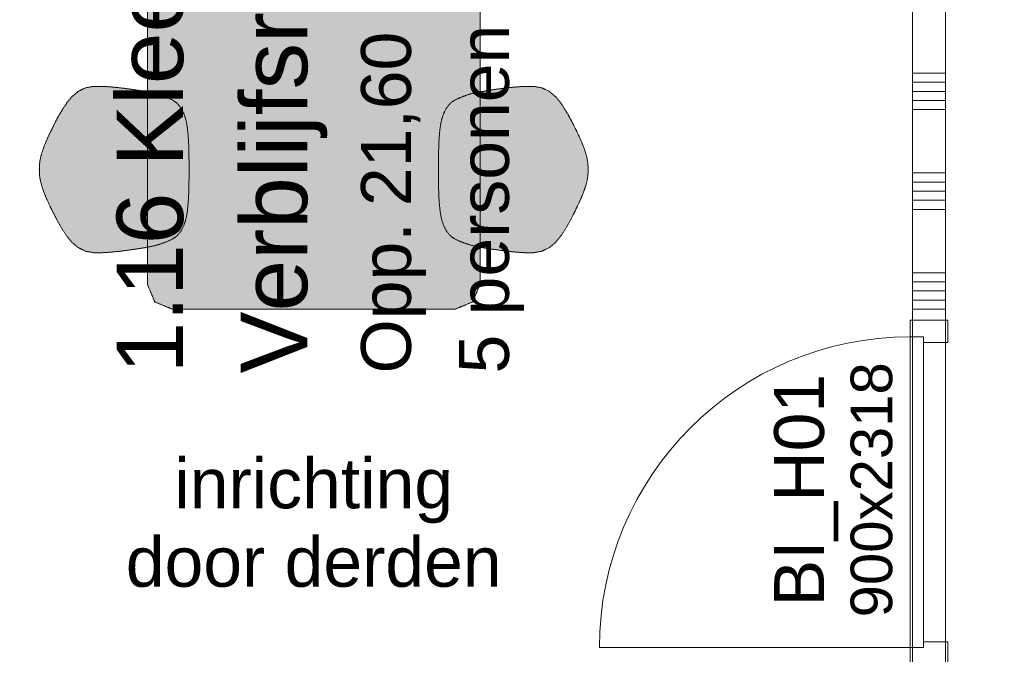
# Model space of a CAD drawing. Extents: x 0 to 92550, y 0 to 59400.
# Tile 53 of 87: x 51675 to 54635, y 17162 to 19070. Entities that reach past the tile are written whole.
import ezdxf
from ezdxf.xclip import XClip

# ---------------------------------------------------------------- set-up
doc = ezdxf.new("R2010")
doc.units = 0
doc.header["$MEASUREMENT"] = 0
doc.header["$XCLIPFRAME"] = 0
doc.linetypes.add('Streeplijn fijn', pattern=[234.119993, 155.999994, -78.119999])
for name, color, linetype in [('ZZ 22 Binnenwand metal stud', 7, 'Continuous'), ('ZZ 72 Vaste inrichting', 7, 'Continuous'), ('ZZ Info_tekst Algemeen', 7, 'Continuous'), ('ZZ Zone Gebruiksruimten', 7, 'Continuous')]:
    doc.layers.add(name, color=color, linetype=linetype)
doc.styles.add('GENERATED_STYLE_1', font='arial.ttf')

# ---------------------------------------------------------------- blocks, each defined once
blk = doc.blocks.new('*X64')
at = {"layer": 'ZZ 22 Binnenwand metal stud', "color": 7, "linetype": 'Continuous', "lineweight": 5, "ltscale": 0.01}
for p, q in [((54358.9, 18909.7), (54458.9, 18909.7)), ((54358.9, 18882.3), (54458.9, 18882.3)), ((54358.9, 18854.9), (54458.9, 18854.9)), ((54358.9, 18827.4), (54458.9, 18827.4)), ((54358.9, 18800), (54458.9, 18800)), ((54358.9, 18609.7), (54458.9, 18609.7)), ((54358.9, 18582.3), (54458.9, 18582.3)), ((54358.9, 18554.9), (54458.9, 18554.9)), ((54358.9, 18527.4), (54458.9, 18527.4)), ((54358.9, 18500), (54458.9, 18500)), ((54358.9, 18309.7), (54458.9, 18309.7)), ((54358.9, 18282.3), (54458.9, 18282.3)), ((54358.9, 18254.9), (54458.9, 18254.9)), ((54358.9, 18227.4), (54458.9, 18227.4)), ((54358.9, 18200), (54458.9, 18200))]:
    blk.add_line(p, q, dxfattribs=at)
blk = doc.blocks.new('Drawing_1_1', base_point=(5738.9, 6500))
at = {"layer": 'ZZ 72 Vaste inrichting', "linetype": 'Continuous', "lineweight": 0, "true_color": 0xffffff}
for points in [[(52058.9, 20525), (52058.9, 18275), (52080.9, 18222), (52133.9, 18200), (52983.8, 18200), (53036.8, 18222), (53058.8, 18275), (53058.8, 20525), (53036.8, 20578), (52983.8, 20600), (52133.9, 20600), (52080.9, 20578)], [(51994.7, 18863.4), (51972.9, 18866), (51949.3, 18868.4), (51923.9, 18870), (51897.6, 18870), (51872.2, 18865.6), (51850.1, 18854.4), (51831.5, 18838.6), (51816.6, 18820.8), (51804.9, 18802.8), (51795.1, 18786.8), (51786.7, 18771.6), (51778.8, 18756.4), (51771.1, 18740.6), (51762.7, 18723.6), (51754.6, 18705.8), (51747.4, 18688.2), (51741.6, 18671.4), (51737.6, 18656.2), (51735.1, 18642.8), (51734, 18631), (51733.9, 18620), (51734, 18609), (51735.1, 18597.2), (51737.6, 18583.8), (51741.6, 18568.8), (51747.4, 18552), (51754.6, 18534.2), (51762.7, 18516.6), (51771.1, 18499.4), (51778.8, 18483.6), (51786.7, 18468.6), (51795.1, 18453.4), (51804.9, 18437.2), (51816.6, 18419.2), (51831.5, 18401.4), (51850.1, 18385.6), (51872.2, 18374.4), (51897.6, 18370), (51923.9, 18370), (51949.3, 18371.6), (51972.9, 18374), (51994.7, 18376.6), (52014.6, 18379.4), (52033.2, 18382.2), (52050.7, 18385), (52066.3, 18388), (52078.8, 18390.8), (52087.6, 18393), (52093.6, 18394.8), (52098.1, 18396.2), (52102.7, 18397.8), (52108, 18399.8), (52114, 18402), (52120, 18404.4), (52126, 18407.2), (52132.2, 18410), (52133.1, 18410.6), (52139.4, 18414.2), (52146.3, 18419.4), (52153.7, 18427), (52161, 18437.8), (52167.9, 18450.8), (52172.9, 18465), (52176.5, 18479.8), (52178.9, 18495.2), (52180.4, 18510), (52181.6, 18523.8), (52182.5, 18536.6), (52183, 18549), (52183.3, 18560.6), (52183.5, 18570.8), (52183.7, 18580.6), (52183.9, 18590.4), (52183.9, 18600), (52183.9, 18610), (52183.9, 18620), (52183.9, 18630), (52183.9, 18640), (52183.9, 18649.8), (52183.7, 18659.4), (52183.5, 18669.2), (52183.3, 18679.6), (52183, 18691), (52182.5, 18703.4), (52181.6, 18716.2), (52180.4, 18730), (52178.9, 18745), (52176.5, 18760.2), (52172.9, 18775.2), (52167.9, 18789.4), (52161, 18802.2), (52153.7, 18813), (52146.3, 18820.6), (52139.4, 18825.8), (52133.1, 18829.6), (52126, 18833), (52120, 18835.6), (52114, 18838), (52108, 18840.2), (52102.7, 18842.2), (52098.1, 18843.8), (52093.6, 18845.4), (52087.6, 18847.2), (52078.8, 18849.4), (52066.3, 18852), (52050.7, 18855), (52033.2, 18857.8), (52014.6, 18860.6)], [(53123.3, 18863.4), (53103.2, 18860.6), (53084.5, 18857.8), (53067.2, 18855), (53051.6, 18852), (53038.9, 18849.4), (53030.1, 18847.2), (53024.3, 18845.4), (53019.7, 18843.8), (53015.2, 18842.2), (53009.7, 18840.2), (53003.7, 18838), (52997.7, 18835.6), (52991.7, 18833), (52985.7, 18830), (52984.7, 18829.6), (52978.3, 18825.8), (52971.4, 18820.6), (52964.2, 18813), (52956.7, 18802.2), (52949.8, 18789.4), (52944.8, 18775.2), (52941.2, 18760.2), (52938.8, 18745), (52937.3, 18730), (52936.1, 18716.2), (52935.2, 18703.4), (52934.9, 18691), (52934.5, 18679.6), (52934.2, 18669.2), (52934, 18659.4), (52934, 18649.8), (52933.9, 18640), (52933.9, 18630), (52933.9, 18620), (52933.9, 18610), (52933.9, 18600), (52934, 18590.4), (52934, 18580.6), (52934.2, 18570.8), (52934.5, 18560.6), (52934.9, 18549), (52935.2, 18536.6), (52936.1, 18523.8), (52937.3, 18510), (52938.8, 18495.2), (52941.2, 18479.8), (52944.8, 18465), (52949.8, 18450.8), (52956.7, 18437.8), (52964.2, 18427), (52971.4, 18419.4), (52978.3, 18414.2), (52984.7, 18410.6), (52985.7, 18410), (52991.7, 18407.2), (52997.7, 18404.4), (53003.7, 18402), (53009.7, 18399.8), (53015.2, 18397.8), (53019.7, 18396.2), (53024.3, 18394.8), (53030.1, 18393), (53038.9, 18390.8), (53051.6, 18388), (53067.2, 18385), (53084.5, 18382.2), (53103.2, 18379.4), (53123.3, 18376.6), (53144.9, 18374), (53168.6, 18371.6), (53193.9, 18370), (53220.3, 18370), (53245.5, 18374.4), (53267.7, 18385.6), (53286.5, 18401.4), (53301.3, 18419.2), (53313.1, 18437.2), (53322.7, 18453.4), (53331, 18468.6), (53339.1, 18483.6), (53346.9, 18499.4), (53355, 18516.6), (53363.1, 18534.2), (53370.3, 18552), (53376.1, 18568.8), (53380.3, 18583.8), (53382.7, 18597.2), (53383.7, 18609), (53383.8, 18620), (53383.7, 18631), (53382.7, 18642.8), (53380.3, 18656.2), (53376.1, 18671.4), (53370.3, 18688.2), (53363.1, 18705.8), (53355, 18723.6), (53346.9, 18740.6), (53339.1, 18756.4), (53331, 18771.6), (53322.7, 18786.8), (53313.1, 18802.8), (53301.3, 18820.8), (53286.5, 18838.6), (53267.7, 18854.4), (53245.5, 18865.6), (53220.3, 18870), (53193.9, 18870), (53168.6, 18868.4), (53144.9, 18866)]]:
    blk.add_hatch(color=7, dxfattribs=at).paths.add_polyline_path(points)
at = {"layer": 'ZZ 22 Binnenwand metal stud', "color": 7, "linetype": 'Continuous', "lineweight": 9, "ltscale": 0.01}
for p, q in [((54351.9, 18117), (54351.9, 18167)), ((54351.9, 18167), (54465.9, 18167)), ((54465.9, 18167), (54465.9, 18100)), ((54391.9, 18117), (54351.9, 18117)), ((54351.9, 18117), (54351.9, 17183)), ((54391.9, 18117), (54351.9, 18117)), ((54391.9, 18100), (54391.9, 18117)), ((54391.9, 17183), (54391.9, 18117)), ((54465.9, 18100), (54391.9, 18100)), ((54351.9, 17183), (53417.9, 17183)), ((54351.9, 17133), (54351.9, 17183)), ((54351.9, 17183), (54391.9, 17183)), ((54351.9, 17183), (54391.9, 17183)), ((54391.9, 17183), (54391.9, 17200)), ((54391.9, 17200), (54465.9, 17200)), ((54465.9, 17200), (54465.9, 17133))]:
    blk.add_line(p, q, dxfattribs=at)
at = {"layer": 'ZZ 22 Binnenwand metal stud', "color": 7, "linetype": 'Continuous', "lineweight": 15, "ltscale": 0.01}
blk.add_line((54458.9, 18167), (54358.9, 18167), dxfattribs=at)
blk.add_line((54458.9, 18167), (54358.9, 18167), dxfattribs=at)
blk.add_line((54458.9, 18167), (54358.9, 18167), dxfattribs=at)
at = {"layer": 'ZZ 22 Binnenwand metal stud', "color": 7, "linetype": 'Continuous', "lineweight": 15, "ltscale": 0.01, "flags": 128}
for points in [[(54358.9, 22600), (54358.9, 18167)], [(54458.9, 18167), (54458.9, 22600)]]:
    blk.add_lwpolyline(points, dxfattribs=at)
at = {"layer": 'ZZ 22 Binnenwand metal stud', "color": 7, "linetype": 'Continuous', "lineweight": 9, "ltscale": 0.01}
blk.add_arc((54351.9, 17183), 934, 90, 180, dxfattribs=at)
at = {"layer": 'ZZ 72 Vaste inrichting', "color": 174, "linetype": 'Streeplijn fijn', "lineweight": 5, "ltscale": 0.01, "true_color": 0x0000aa, "flags": 128}
for points in [[(52058.9, 20525), (52058.9, 18275)], [(53058.9, 18275), (53058.9, 20525)], [(51872.3, 18865.6), (51850, 18854.4)], [(51897.7, 18870), (51872.3, 18865.6)], [(51923.9, 18870), (51897.7, 18870)], [(51949.3, 18868.4), (51923.9, 18870)], [(51972.9, 18866), (51949.3, 18868.4)], [(51994.7, 18863.4), (51972.9, 18866)], [(52014.7, 18860.6), (51994.7, 18863.4)], [(52033.3, 18857.8), (52014.6, 18860.6)], [(53084.5, 18857.8), (53103.2, 18860.6)], [(53103.3, 18860.6), (53123.3, 18863.4)], [(53123.3, 18863.4), (53144.9, 18866)], [(53144.9, 18866), (53168.6, 18868.4)], [(53168.7, 18868.4), (53193.8, 18870)], [(53193.9, 18870), (53220.2, 18870)], [(53220.3, 18870), (53245.4, 18865.6)], [(53245.5, 18865.6), (53267.7, 18854.4)], [(51831.5, 18838.6), (51816.6, 18820.8)], [(51850.1, 18854.4), (51831.4, 18838.6)], [(52050.7, 18855), (52033.2, 18857.8)], [(52066.3, 18852), (52050.7, 18855)], [(52078.9, 18849.4), (52066.2, 18852)], [(52087.7, 18847.2), (52078.8, 18849.4)], [(52093.7, 18845.4), (52087.7, 18847.2)], [(52098.1, 18843.8), (52093.7, 18845.4)], [(52102.7, 18842.2), (52098.1, 18843.8)], [(52108.1, 18840.2), (52102.6, 18842.2)], [(52114.1, 18838), (52108.1, 18840.2)], [(52120.1, 18835.6), (52114.1, 18838)], [(52126.1, 18833), (52120.1, 18835.6)], [(52132.3, 18830), (52126.1, 18833)], [(52139.5, 18825.8), (52133, 18829.6)], [(52978.3, 18825.8), (52984.7, 18829.6)], [(52985.7, 18830), (52991.7, 18833)], [(52991.7, 18833), (52997.7, 18835.6)], [(52997.7, 18835.6), (53003.7, 18838)], [(53003.7, 18838), (53009.7, 18840.2)], [(53009.7, 18840.2), (53015.2, 18842.2)], [(53015.3, 18842.2), (53019.6, 18843.8)], [(53019.7, 18843.8), (53024.2, 18845.4)], [(53024.3, 18845.4), (53030.1, 18847.2)], [(53030.1, 18847.2), (53038.9, 18849.4)], [(53038.9, 18849.4), (53051.6, 18852)], [(53051.7, 18852), (53067.3, 18855)], [(53067.3, 18855), (53084.5, 18857.8)], [(53267.7, 18854.4), (53286.4, 18838.6)], [(53286.5, 18838.6), (53301.3, 18820.8)], [(51804.9, 18802.8), (51795.1, 18786.8)], [(51816.7, 18820.8), (51804.9, 18802.8)], [(52146.3, 18820.6), (52139.5, 18825.8)], [(52153.7, 18813), (52146.3, 18820.6)], [(52161.1, 18802.2), (52153.6, 18813)], [(52167.9, 18789.4), (52161.1, 18802.2)], [(52949.9, 18789.4), (52956.6, 18802.2)], [(52956.7, 18802.2), (52964.3, 18813)], [(52964.3, 18813), (52971.5, 18820.6)], [(52971.5, 18820.6), (52978.2, 18825.8)], [(53301.3, 18820.8), (53313, 18802.8)], [(53313.1, 18802.8), (53322.7, 18786.8)], [(51786.7, 18771.6), (51778.8, 18756.4)], [(51795.1, 18786.8), (51786.7, 18771.6)], [(52172.9, 18775.2), (52167.8, 18789.4)], [(52176.5, 18760.2), (52172.9, 18775.2)], [(52941.3, 18760.2), (52944.9, 18775.2)], [(52944.9, 18775.2), (52949.9, 18789.4)], [(53322.7, 18786.8), (53331.1, 18771.6)], [(53331.1, 18771.6), (53339, 18756.4)], [(51771.1, 18740.6), (51762.7, 18723.6)], [(51778.9, 18756.4), (51771, 18740.6)], [(52178.9, 18745), (52176.5, 18760.2)], [(52180.5, 18730), (52178.8, 18745)], [(52937.3, 18730), (52938.9, 18745)], [(52938.9, 18745), (52941.3, 18760.2)], [(53339.1, 18756.4), (53346.9, 18740.6)], [(53346.9, 18740.6), (53355, 18723.6)], [(51762.7, 18723.6), (51754.7, 18705.8)], [(52181.7, 18716.2), (52180.5, 18730)], [(52182.5, 18703.4), (52181.7, 18716.2)], [(52935.3, 18703.4), (52936, 18716.2)], [(52936.1, 18716.2), (52937.3, 18730)], [(53355.1, 18723.6), (53363, 18705.8)], [(51747.5, 18688.2), (51741.7, 18671.4)], [(51754.7, 18705.8), (51747.5, 18688.2)], [(52183.1, 18691), (52182.5, 18703.4)], [(52183.3, 18679.6), (52183, 18691)], [(52934.5, 18679.6), (52934.9, 18691)], [(52934.9, 18691), (52935.3, 18703.4)], [(53363.1, 18705.8), (53370.3, 18688.2)], [(53370.3, 18688.2), (53376, 18671.4)], [(51737.7, 18656.2), (51735, 18642.8)], [(51741.7, 18671.4), (51737.6, 18656.2)], [(52183.5, 18669.2), (52183.2, 18679.6)], [(52183.7, 18659.4), (52183.4, 18669.2)], [(52183.9, 18649.8), (52183.6, 18659.4)], [(52934.1, 18659.4), (52934.3, 18669.2)], [(52934.1, 18649.8), (52934.1, 18659.4)], [(52934.3, 18669.2), (52934.5, 18679.6)], [(53376.1, 18671.4), (53380.3, 18656.2)], [(53380.3, 18656.2), (53382.7, 18642.8)], [(51734.1, 18631), (51733.8, 18620)], [(51735.1, 18642.8), (51734.1, 18631)], [(52183.9, 18640), (52183.9, 18649.8)], [(52183.9, 18630), (52183.9, 18640)], [(52183.9, 18620), (52183.9, 18630)], [(52933.9, 18640), (52934.1, 18649.8)], [(52933.9, 18630), (52933.9, 18640)], [(52933.9, 18620), (52933.9, 18630)], [(53382.7, 18642.8), (53383.6, 18631)], [(53383.7, 18631), (53383.9, 18620)], [(51733.9, 18620), (51734.1, 18609)], [(51734.1, 18609), (51735, 18597.2)], [(51735.1, 18597.2), (51737.7, 18583.8)], [(52183.9, 18610), (52183.9, 18620)], [(52183.9, 18600), (52183.9, 18610)], [(52183.9, 18590.4), (52183.9, 18600)], [(52934.1, 18590.4), (52933.8, 18600)], [(52933.9, 18610), (52933.9, 18620)], [(52933.9, 18600), (52933.9, 18610)], [(53382.7, 18597.2), (53380.3, 18583.8)], [(53383.7, 18609), (53382.7, 18597.2)], [(53383.9, 18620), (53383.6, 18609)], [(51737.7, 18583.8), (51741.7, 18568.8)], [(51741.7, 18568.8), (51747.4, 18552)], [(52183.3, 18560.6), (52183.5, 18570.8)], [(52183.5, 18570.8), (52183.7, 18580.6)], [(52183.7, 18580.6), (52183.9, 18590.4)], [(52934.3, 18570.8), (52934, 18580.6)], [(52934.1, 18580.6), (52934.1, 18590.4)], [(52934.5, 18560.6), (52934.2, 18570.8)], [(53376.1, 18568.8), (53370.3, 18552)], [(53380.3, 18583.8), (53376, 18568.8)], [(51747.5, 18552), (51754.7, 18534.2)], [(51754.7, 18534.2), (51762.6, 18516.6)], [(52181.7, 18523.8), (52182.4, 18536.6)], [(52182.5, 18536.6), (52183, 18549)], [(52183.1, 18549), (52183.3, 18560.6)], [(52934.9, 18549), (52934.4, 18560.6)], [(52935.3, 18536.6), (52934.8, 18549)], [(52936.1, 18523.8), (52935.3, 18536.6)], [(53363.1, 18534.2), (53355.1, 18516.6)], [(53370.3, 18552), (53363.1, 18534.2)], [(51762.7, 18516.6), (51771.1, 18499.4)], [(52178.9, 18495.2), (52180.5, 18510)], [(52180.5, 18510), (52181.7, 18523.8)], [(52937.3, 18510), (52936.1, 18523.8)], [(52938.9, 18495.2), (52937.2, 18510)], [(53355.1, 18516.6), (53346.9, 18499.4)], [(51771.1, 18499.4), (51778.9, 18483.6)], [(51778.9, 18483.6), (51786.7, 18468.6)], [(52172.9, 18465), (52176.5, 18479.8)], [(52176.5, 18479.8), (52178.9, 18495.2)], [(52941.3, 18479.8), (52938.9, 18495.2)], [(52944.9, 18465), (52941.3, 18479.8)], [(53339.1, 18483.6), (53331.1, 18468.6)], [(53346.9, 18499.4), (53339, 18483.6)], [(51786.7, 18468.6), (51795.1, 18453.4)], [(51795.1, 18453.4), (51804.9, 18437.2)], [(52161.1, 18437.8), (52167.8, 18450.8)], [(52167.9, 18450.8), (52172.9, 18465)], [(52949.9, 18450.8), (52944.8, 18465)], [(52956.7, 18437.8), (52949.9, 18450.8)], [(53322.7, 18453.4), (53313.1, 18437.2)], [(53331.1, 18468.6), (53322.7, 18453.4)], [(51804.9, 18437.2), (51816.6, 18419.2)], [(51816.7, 18419.2), (51831.5, 18401.4)], [(52139.5, 18414.2), (52146.2, 18419.4)], [(52146.3, 18419.4), (52153.7, 18427)], [(52153.7, 18427), (52161.1, 18437.8)], [(52964.3, 18427), (52956.6, 18437.8)], [(52971.5, 18419.4), (52964.3, 18427)], [(52978.3, 18414.2), (52971.5, 18419.4)], [(53301.3, 18419.2), (53286.4, 18401.4)], [(53313.1, 18437.2), (53301.3, 18419.2)], [(51831.5, 18401.4), (51850.1, 18385.6)], [(51850.1, 18385.6), (51872.3, 18374.4)], [(52033.3, 18382.2), (52050.7, 18385)], [(52050.7, 18385), (52066.2, 18388)], [(52066.3, 18388), (52078.9, 18390.8)], [(52078.9, 18390.8), (52087.7, 18393)], [(52087.7, 18393), (52093.7, 18394.8)], [(52093.7, 18394.8), (52098, 18396.2)], [(52098.1, 18396.2), (52102.6, 18397.8)], [(52102.7, 18397.8), (52108.1, 18399.8)], [(52108.1, 18399.8), (52114.1, 18402)], [(52114.1, 18402), (52120.1, 18404.4)], [(52120.1, 18404.4), (52126.1, 18407.2)], [(52126.1, 18407.2), (52132.3, 18410)], [(52133.1, 18410.6), (52139.5, 18414.2)], [(52984.7, 18410.6), (52978.2, 18414.2)], [(52991.7, 18407.2), (52985.7, 18410)], [(52997.7, 18404.4), (52991.7, 18407.2)], [(53003.7, 18402), (52997.7, 18404.4)], [(53009.7, 18399.8), (53003.7, 18402)], [(53015.3, 18397.8), (53009.7, 18399.8)], [(53019.7, 18396.2), (53015.3, 18397.8)], [(53024.3, 18394.8), (53019.7, 18396.2)], [(53030.1, 18393), (53024.3, 18394.8)], [(53038.9, 18390.8), (53030, 18393)], [(53051.7, 18388), (53038.9, 18390.8)], [(53067.3, 18385), (53051.7, 18388)], [(53084.5, 18382.2), (53067.2, 18385)], [(53267.7, 18385.6), (53245.4, 18374.4)], [(53286.5, 18401.4), (53267.7, 18385.6)], [(51872.3, 18374.4), (51897.7, 18370)], [(51897.7, 18370), (51923.8, 18370)], [(51923.9, 18370), (51949.3, 18371.6)], [(51949.3, 18371.6), (51972.8, 18374)], [(51972.9, 18374), (51994.7, 18376.6)], [(51994.7, 18376.6), (52014.6, 18379.4)], [(52014.7, 18379.4), (52033.3, 18382.2)], [(53103.3, 18379.4), (53084.5, 18382.2)], [(53123.3, 18376.6), (53103.2, 18379.4)], [(53144.9, 18374), (53123.3, 18376.6)], [(53168.7, 18371.6), (53144.9, 18374)], [(53193.9, 18370), (53168.7, 18371.6)], [(53220.3, 18370), (53193.9, 18370)], [(53245.5, 18374.4), (53220.3, 18370)], [(52058.9, 18275), (52080.9, 18222)], [(53036.9, 18222), (53058.9, 18275)], [(52080.9, 18222), (52133.8, 18200)], [(52983.9, 18200), (53036.8, 18222)], [(52133.9, 18200), (52983.8, 18200)]]:
    blk.add_lwpolyline(points, dxfattribs=at)
at = {"layer": 'ZZ Zone Gebruiksruimten', "color": 255, "linetype": 'Continuous', "lineweight": 0, "ltscale": 0.01, "flags": 128}
for points in [[(55958.9, 22700), (54458.9, 22700), (54458.9, 11567), (55958.9, 11567)], [(54358.9, 22600), (50758.9, 22600), (50758.9, 16600), (54358.9, 16600)]]:
    blk.add_lwpolyline(points, close=True, dxfattribs=at)
at = {"layer": 'ZZ 72 Vaste inrichting', "color": 7, "linetype": 'Continuous', "lineweight": 25, "ltscale": 0.01}
blk.add_blockref('*X64', (0, 0), dxfattribs=at)
at = {"layer": 'ZZ 22 Binnenwand metal stud', "color": 7, "linetype": 'Continuous', "lineweight": 5, "attachment_point": 1, "rotation": 90, "style": 'GENERATED_STYLE_1'}
for s, insert, char_height in [('\\A1;{\\pql;\\fArial|b0|i0|c0|p0;\\W1.000000;900x2318}', (54173.2, 17273.5), 125), ('\\A1;{\\pql;\\fArial|b0|i0|c0|p0;\\W1.000000;BI_H01}', (53943.2, 17306.9), 150)]:
    blk.add_mtext(s, dxfattribs=dict(at, insert=insert, char_height=char_height))
at = {"layer": 'ZZ Info_tekst Algemeen', "color": 174, "linetype": 'Continuous', "lineweight": 5, "true_color": 0x0000aa, "insert": (52558.8, 17751.4), "char_height": 150, "attachment_point": 2, "line_spacing_factor": 0.942897, "style": 'GENERATED_STYLE_1'}
blk.add_mtext('\\A1;{\\pqc;\\fArial|b0|i0|c0|p0;\\W1.000000;inrichting\\P\\pqc;\\fArial|b0|i0|c0|p0;\\W1.000000;door derden}', dxfattribs=at)
at = {"layer": 'ZZ Zone Gebruiksruimten', "color": 7, "linetype": 'Continuous', "lineweight": 5, "attachment_point": 1, "rotation": 90, "style": 'GENERATED_STYLE_1'}
for s, insert, char_height in [('\\A1;{\\pql;\\pt0;\\fArial|b0|i0|c0|p0;\\W1.000000;1.16 Kleed-/overblijfruimte}', (51966.2, 18006.9), 200), ('\\A1;{\\pql;\\pt0;\\fArial|b0|i0|c0|p0;\\W1.000000;Verblijfsruimte}', (52339.4, 18006.9), 200), ('\\A1;{\\pql;\\pt0;\\fArial|b0|i0|c0|p0;\\W1.000000;5 personen}', (52995.8, 18006.9), 150), ('\\A1;{\\pql;\\fArial|b0|i0|c0|p0;\\W1.000000;21,60}', (52701.2, 18510), 150), ('\\A1;{\\pql;\\pt0;\\fArial|b0|i0|c0|p0;\\W1.000000;Opp. }', (52701.2, 18006.9), 150)]:
    blk.add_mtext(s, dxfattribs=dict(at, insert=insert, char_height=char_height))

msp = doc.modelspace()

# ---------------------------------------------------------------- block references
at = {"color": 7, "linetype": 'Continuous', "lineweight": 25, "ltscale": 0.01}
ref = msp.add_blockref('Drawing_1_1', (5738.9, 6500), dxfattribs=at)
XClip(ref).set_block_clipping_path([(1000, 1000), (66950, 58400)])

doc.saveas('drawing.dxf')
